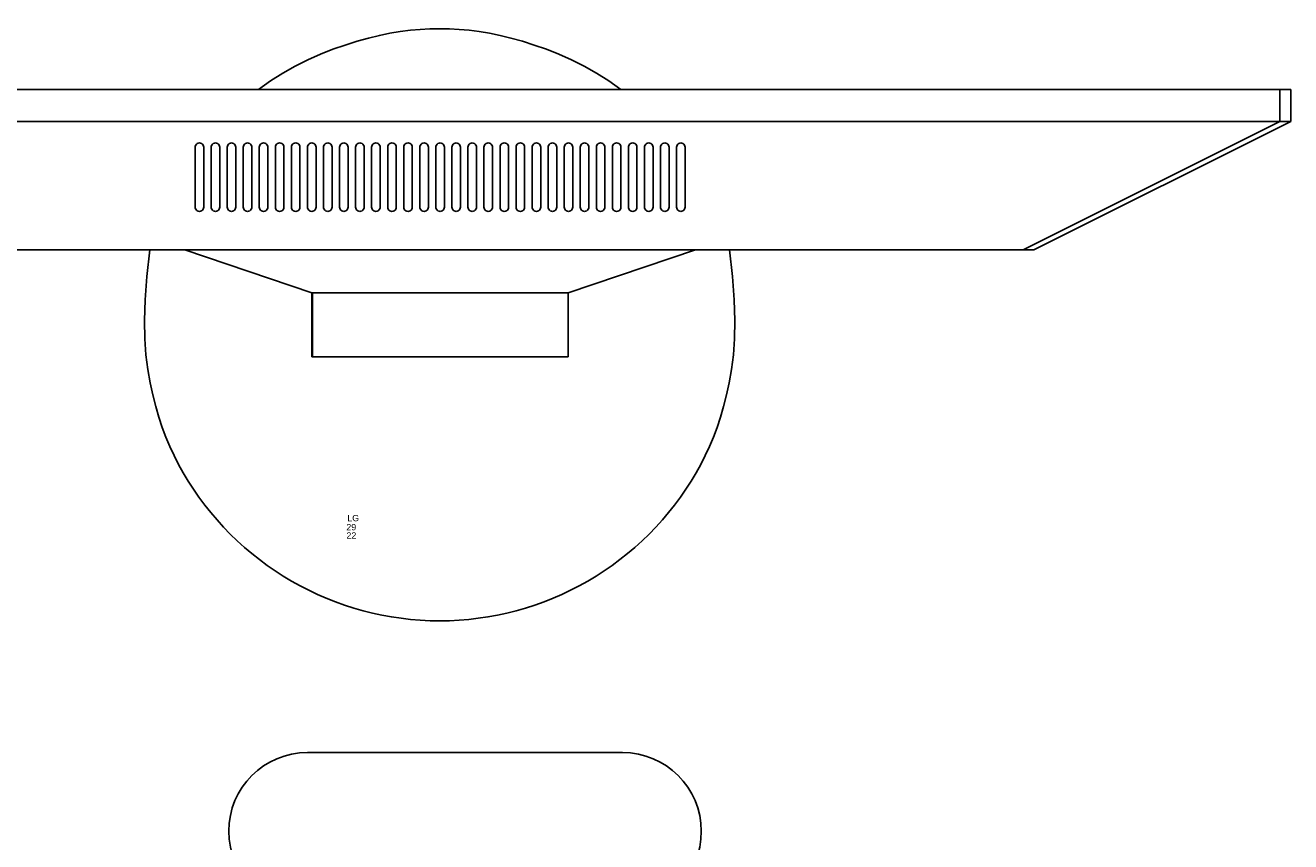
# Model space of a CAD drawing. Header units: inches. Extents: x 38 to 872, y -154 to 346.
# Tile 62 of 99: x 745 to 785, y -36 to -10. Entities that reach past the tile are written whole.
import ezdxf

# ---------------------------------------------------------------- set-up
doc = ezdxf.new("R2010")
doc.units = ezdxf.units.IN
doc.header["$MEASUREMENT"] = 0
doc.layers.add('Edges', color=7, linetype='Continuous')
doc.styles.get("Standard").update_dxf_attribs({"font": 'arial.ttf'})

# ---------------------------------------------------------------- blocks, each defined once
blk = doc.blocks.new('Mesa')
blk.add_lwpolyline([(45.115, 60.723), (35.115, 60.723)])
for centre, start, end in [((35.115, 58.223), 90, 270), ((45.115, 58.223), 270, 90)]:
    blk.add_arc(centre, 2.5, start, end)
for tag, p, flags in [('ID', (4.63, 109.471), 1), ('PC_DISPONIBLES', (4.666, 106.305), 3), ('PC_ACTUALES', (4.642, 104.708), 1)]:
    blk.add_attdef(tag, p, '', height=1, dxfattribs=dict(flags=flags))
blk.add_attdef('POSICION', (4.604, 107.926), '', height=1)
blk = doc.blocks.new('Monitor')
at = {"layer": 'Edges'}
for p, q in [((-3.948, -0.88), (-3.948, 1.157)), ((-3.948, 1.157), (-3.92, 1.157)), ((-3.92, -0.88), (-3.92, 1.157)), ((-3.92, 1.157), (4.192, 1.157)), ((4.192, -0.88), (4.192, 1.157)), ((-7.98, -2.239), (-3.948, -0.88)), ((-3.92, -0.88), (-3.948, -0.88)), ((4.192, -0.88), (-3.92, -0.88)), ((8.235, -2.239), (4.192, -0.88)), ((-9.083, -2.239), (-18.382, -2.239)), ((-7.98, -2.239), (-9.083, -2.239)), ((8.235, -2.239), (-7.98, -2.239)), ((9.31, -2.239), (8.235, -2.239)), ((18.637, -2.239), (9.31, -2.239)), ((18.637, -2.239), (26.788, -6.314)), ((18.637, -2.239), (18.976, -2.239)), ((27.127, -6.314), (18.976, -2.239)), ((-7.645, -3.562), (-7.65, -3.597)), ((-7.65, -3.597), (-7.65, -5.499)), ((-7.645, -3.562), (-7.632, -3.529)), ((-7.61, -3.501), (-7.632, -3.529)), ((-7.582, -3.48), (-7.61, -3.501)), ((-7.549, -3.466), (-7.582, -3.48)), ((-7.514, -3.462), (-7.549, -3.466)), ((-7.479, -3.466), (-7.514, -3.462)), ((-7.446, -3.48), (-7.479, -3.466)), ((-7.418, -3.501), (-7.446, -3.48)), ((-7.397, -3.529), (-7.418, -3.501)), ((-7.383, -3.562), (-7.397, -3.529)), ((-7.378, -3.597), (-7.383, -3.562)), ((-7.378, -5.499), (-7.378, -3.597)), ((-7.141, -3.597), (-7.136, -3.562)), ((-7.141, -5.499), (-7.141, -3.597)), ((-7.136, -3.562), (-7.122, -3.529)), ((-7.122, -3.529), (-7.101, -3.501)), ((-7.101, -3.501), (-7.073, -3.48)), ((-7.073, -3.48), (-7.04, -3.466)), ((-7.04, -3.466), (-7.005, -3.462)), ((-7.005, -3.462), (-6.97, -3.466)), ((-6.97, -3.466), (-6.937, -3.48)), ((-6.937, -3.48), (-6.909, -3.501)), ((-6.909, -3.501), (-6.887, -3.529)), ((-6.887, -3.529), (-6.874, -3.562)), ((-6.874, -3.562), (-6.869, -3.597)), ((-6.869, -3.597), (-6.869, -5.499)), ((-6.631, -3.597), (-6.627, -3.562)), ((-6.631, -5.499), (-6.631, -3.597)), ((-6.627, -3.562), (-6.613, -3.529)), ((-6.613, -3.529), (-6.591, -3.501)), ((-6.591, -3.501), (-6.563, -3.48)), ((-6.563, -3.48), (-6.531, -3.466)), ((-6.531, -3.466), (-6.495, -3.462)), ((-6.495, -3.462), (-6.46, -3.466)), ((-6.46, -3.466), (-6.427, -3.48)), ((-6.427, -3.48), (-6.399, -3.501)), ((-6.399, -3.501), (-6.378, -3.529)), ((-6.378, -3.529), (-6.364, -3.562)), ((-6.364, -3.562), (-6.36, -3.597)), ((-6.36, -3.597), (-6.36, -5.499)), ((-6.122, -3.597), (-6.117, -3.562)), ((-6.122, -3.597), (-6.122, -5.499)), ((-6.117, -3.562), (-6.104, -3.529)), ((-6.104, -3.529), (-6.082, -3.501)), ((-6.082, -3.501), (-6.054, -3.48)), ((-6.054, -3.48), (-6.021, -3.466)), ((-6.021, -3.466), (-5.986, -3.462)), ((-5.986, -3.462), (-5.951, -3.466)), ((-5.951, -3.466), (-5.918, -3.48)), ((-5.918, -3.48), (-5.89, -3.501)), ((-5.89, -3.501), (-5.868, -3.529)), ((-5.868, -3.529), (-5.855, -3.562)), ((-5.855, -3.562), (-5.85, -3.597)), ((-5.85, -3.597), (-5.85, -5.499)), ((-5.612, -3.597), (-5.608, -3.562)), ((-5.612, -3.597), (-5.612, -5.499)), ((-5.608, -3.562), (-5.594, -3.529)), ((-5.594, -3.529), (-5.573, -3.501)), ((-5.573, -3.501), (-5.544, -3.48)), ((-5.544, -3.48), (-5.512, -3.466)), ((-5.512, -3.466), (-5.477, -3.462)), ((-5.477, -3.462), (-5.441, -3.466)), ((-5.441, -3.466), (-5.409, -3.48)), ((-5.409, -3.48), (-5.38, -3.501)), ((-5.38, -3.501), (-5.359, -3.529)), ((-5.359, -3.529), (-5.345, -3.562)), ((-5.345, -3.562), (-5.341, -3.597)), ((-5.341, -3.597), (-5.341, -5.499)), ((-5.103, -3.597), (-5.098, -3.562)), ((-5.103, -3.597), (-5.103, -5.499)), ((-5.085, -3.529), (-5.098, -3.562)), ((-5.063, -3.501), (-5.085, -3.529)), ((-5.035, -3.48), (-5.063, -3.501)), ((-5.002, -3.466), (-5.035, -3.48)), ((-4.967, -3.462), (-5.002, -3.466)), ((-4.932, -3.466), (-4.967, -3.462)), ((-4.899, -3.48), (-4.932, -3.466)), ((-4.871, -3.501), (-4.899, -3.48)), ((-4.849, -3.529), (-4.871, -3.501)), ((-4.836, -3.562), (-4.849, -3.529)), ((-4.831, -3.597), (-4.836, -3.562)), ((-4.831, -5.499), (-4.831, -3.597)), ((-4.589, -3.562), (-4.594, -3.597)), ((-4.594, -3.597), (-4.594, -5.499)), ((-4.575, -3.529), (-4.589, -3.562)), ((-4.554, -3.501), (-4.575, -3.529)), ((-4.526, -3.48), (-4.554, -3.501)), ((-4.493, -3.466), (-4.526, -3.48)), ((-4.458, -3.462), (-4.493, -3.466)), ((-4.423, -3.466), (-4.458, -3.462)), ((-4.39, -3.48), (-4.423, -3.466)), ((-4.362, -3.501), (-4.39, -3.48)), ((-4.34, -3.529), (-4.362, -3.501)), ((-4.326, -3.562), (-4.34, -3.529)), ((-4.322, -3.597), (-4.326, -3.562)), ((-4.322, -5.499), (-4.322, -3.597)), ((-4.079, -3.562), (-4.084, -3.597)), ((-4.084, -3.597), (-4.084, -5.499)), ((-4.066, -3.529), (-4.079, -3.562)), ((-4.044, -3.501), (-4.066, -3.529)), ((-4.016, -3.48), (-4.044, -3.501)), ((-3.983, -3.466), (-4.016, -3.48)), ((-3.948, -3.462), (-3.983, -3.466)), ((-3.913, -3.466), (-3.948, -3.462)), ((-3.88, -3.48), (-3.913, -3.466)), ((-3.852, -3.501), (-3.88, -3.48)), ((-3.831, -3.529), (-3.852, -3.501)), ((-3.817, -3.562), (-3.831, -3.529)), ((-3.812, -3.597), (-3.817, -3.562)), ((-3.812, -5.499), (-3.812, -3.597)), ((-3.57, -3.562), (-3.575, -3.597)), ((-3.575, -3.597), (-3.575, -5.499)), ((-3.556, -3.529), (-3.57, -3.562)), ((-3.535, -3.501), (-3.556, -3.529)), ((-3.507, -3.48), (-3.535, -3.501)), ((-3.474, -3.466), (-3.507, -3.48)), ((-3.439, -3.462), (-3.474, -3.466)), ((-3.404, -3.466), (-3.439, -3.462)), ((-3.371, -3.48), (-3.404, -3.466)), ((-3.343, -3.501), (-3.371, -3.48)), ((-3.321, -3.529), (-3.343, -3.501)), ((-3.308, -3.562), (-3.321, -3.529)), ((-3.303, -3.597), (-3.308, -3.562)), ((-3.303, -5.499), (-3.303, -3.597)), ((-3.065, -3.597), (-3.061, -3.562)), ((-3.065, -3.597), (-3.065, -5.499)), ((-3.061, -3.562), (-3.047, -3.529)), ((-3.047, -3.529), (-3.025, -3.501)), ((-3.025, -3.501), (-2.997, -3.48)), ((-2.997, -3.48), (-2.965, -3.466)), ((-2.965, -3.466), (-2.929, -3.462)), ((-2.929, -3.462), (-2.894, -3.466)), ((-2.894, -3.466), (-2.861, -3.48)), ((-2.861, -3.48), (-2.833, -3.501)), ((-2.833, -3.501), (-2.812, -3.529)), ((-2.812, -3.529), (-2.798, -3.562)), ((-2.798, -3.562), (-2.794, -3.597)), ((-2.794, -3.597), (-2.794, -5.499)), ((-2.556, -3.597), (-2.551, -3.562)), ((-2.556, -3.597), (-2.556, -5.499)), ((-2.551, -3.562), (-2.538, -3.529)), ((-2.538, -3.529), (-2.516, -3.501)), ((-2.516, -3.501), (-2.488, -3.48)), ((-2.488, -3.48), (-2.455, -3.466)), ((-2.455, -3.466), (-2.42, -3.462)), ((-2.42, -3.462), (-2.385, -3.466)), ((-2.385, -3.466), (-2.352, -3.48)), ((-2.352, -3.48), (-2.324, -3.501)), ((-2.324, -3.501), (-2.302, -3.529)), ((-2.302, -3.529), (-2.289, -3.562)), ((-2.289, -3.562), (-2.284, -3.597)), ((-2.284, -3.597), (-2.284, -5.499)), ((-2.046, -3.597), (-2.042, -3.562)), ((-2.046, -3.597), (-2.046, -5.499)), ((-2.042, -3.562), (-2.028, -3.529)), ((-2.028, -3.529), (-2.007, -3.501)), ((-2.007, -3.501), (-1.978, -3.48)), ((-1.978, -3.48), (-1.946, -3.466)), ((-1.946, -3.466), (-1.91, -3.462)), ((-1.91, -3.462), (-1.875, -3.466)), ((-1.875, -3.466), (-1.843, -3.48)), ((-1.843, -3.48), (-1.814, -3.501)), ((-1.814, -3.501), (-1.793, -3.529)), ((-1.793, -3.529), (-1.779, -3.562)), ((-1.779, -3.562), (-1.775, -3.597)), ((-1.775, -3.597), (-1.775, -5.499)), ((-1.532, -3.562), (-1.537, -3.597)), ((-1.537, -3.597), (-1.537, -5.499)), ((-1.519, -3.529), (-1.532, -3.562)), ((-1.497, -3.501), (-1.519, -3.529)), ((-1.469, -3.48), (-1.497, -3.501)), ((-1.436, -3.466), (-1.469, -3.48)), ((-1.401, -3.462), (-1.436, -3.466)), ((-1.366, -3.466), (-1.401, -3.462)), ((-1.333, -3.48), (-1.366, -3.466)), ((-1.305, -3.501), (-1.333, -3.48)), ((-1.283, -3.529), (-1.305, -3.501)), ((-1.27, -3.562), (-1.283, -3.529)), ((-1.265, -3.597), (-1.27, -3.562)), ((-1.265, -5.499), (-1.265, -3.597)), ((-1.023, -3.562), (-1.027, -3.597)), ((-1.027, -3.597), (-1.027, -5.499)), ((-1.009, -3.529), (-1.023, -3.562)), ((-0.988, -3.501), (-1.009, -3.529)), ((-0.96, -3.48), (-0.988, -3.501)), ((-0.927, -3.466), (-0.96, -3.48)), ((-0.892, -3.462), (-0.927, -3.466)), ((-0.856, -3.466), (-0.892, -3.462)), ((-0.824, -3.48), (-0.856, -3.466)), ((-0.796, -3.501), (-0.824, -3.48)), ((-0.774, -3.529), (-0.796, -3.501)), ((-0.76, -3.562), (-0.774, -3.529)), ((-0.756, -3.597), (-0.76, -3.562)), ((-0.756, -5.499), (-0.756, -3.597)), ((-0.513, -3.562), (-0.518, -3.597)), ((-0.518, -3.597), (-0.518, -5.499)), ((-0.5, -3.529), (-0.513, -3.562)), ((-0.478, -3.501), (-0.5, -3.529)), ((-0.45, -3.48), (-0.478, -3.501)), ((-0.417, -3.466), (-0.45, -3.48)), ((-0.382, -3.462), (-0.417, -3.466)), ((-0.347, -3.466), (-0.382, -3.462)), ((-0.314, -3.48), (-0.347, -3.466)), ((-0.286, -3.501), (-0.314, -3.48)), ((-0.265, -3.529), (-0.286, -3.501)), ((-0.251, -3.562), (-0.265, -3.529)), ((-0.246, -3.597), (-0.251, -3.562)), ((-0.246, -5.499), (-0.246, -3.597)), ((-0.009, -3.597), (-0.004, -3.562)), ((-0.009, -3.597), (-0.009, -5.499)), ((-0.004, -3.562), (0.01, -3.529)), ((0.01, -3.529), (0.031, -3.501)), ((0.031, -3.501), (0.059, -3.48)), ((0.059, -3.48), (0.092, -3.466)), ((0.092, -3.466), (0.127, -3.462)), ((0.127, -3.462), (0.162, -3.466)), ((0.162, -3.466), (0.195, -3.48)), ((0.195, -3.48), (0.223, -3.501)), ((0.223, -3.501), (0.245, -3.529)), ((0.245, -3.529), (0.258, -3.562)), ((0.258, -3.562), (0.263, -3.597)), ((0.263, -3.597), (0.263, -5.499)), ((0.501, -3.597), (0.505, -3.562)), ((0.501, -3.597), (0.501, -5.499)), ((0.519, -3.529), (0.505, -3.562)), ((0.541, -3.501), (0.519, -3.529)), ((0.569, -3.48), (0.541, -3.501)), ((0.602, -3.466), (0.569, -3.48)), ((0.637, -3.462), (0.602, -3.466)), ((0.672, -3.466), (0.637, -3.462)), ((0.705, -3.48), (0.672, -3.466)), ((0.733, -3.501), (0.705, -3.48)), ((0.754, -3.529), (0.733, -3.501)), ((0.768, -3.562), (0.754, -3.529)), ((0.773, -3.597), (0.768, -3.562)), ((0.773, -5.499), (0.773, -3.597)), ((1.015, -3.562), (1.01, -3.597)), ((1.01, -3.597), (1.01, -5.499)), ((1.028, -3.529), (1.015, -3.562)), ((1.05, -3.501), (1.028, -3.529)), ((1.078, -3.48), (1.05, -3.501)), ((1.111, -3.466), (1.078, -3.48)), ((1.146, -3.462), (1.111, -3.466)), ((1.181, -3.466), (1.146, -3.462)), ((1.214, -3.48), (1.181, -3.466)), ((1.242, -3.501), (1.214, -3.48)), ((1.264, -3.529), (1.242, -3.501)), ((1.277, -3.562), (1.264, -3.529)), ((1.282, -3.597), (1.277, -3.562)), ((1.282, -5.499), (1.282, -3.597)), ((1.524, -3.562), (1.52, -3.597)), ((1.52, -3.597), (1.52, -5.499)), ((1.538, -3.529), (1.524, -3.562)), ((1.559, -3.501), (1.538, -3.529)), ((1.588, -3.48), (1.559, -3.501)), ((1.62, -3.466), (1.588, -3.48)), ((1.656, -3.462), (1.62, -3.466)), ((1.691, -3.466), (1.656, -3.462)), ((1.723, -3.48), (1.691, -3.466)), ((1.752, -3.501), (1.723, -3.48)), ((1.773, -3.529), (1.752, -3.501)), ((1.787, -3.562), (1.773, -3.529)), ((1.791, -3.597), (1.787, -3.562)), ((1.791, -5.499), (1.791, -3.597)), ((2.034, -3.562), (2.029, -3.597)), ((2.029, -3.597), (2.029, -5.499)), ((2.047, -3.529), (2.034, -3.562)), ((2.069, -3.501), (2.047, -3.529)), ((2.097, -3.48), (2.069, -3.501)), ((2.13, -3.466), (2.097, -3.48)), ((2.165, -3.462), (2.13, -3.466)), ((2.2, -3.466), (2.165, -3.462)), ((2.233, -3.48), (2.2, -3.466)), ((2.261, -3.501), (2.233, -3.48)), ((2.283, -3.529), (2.261, -3.501)), ((2.296, -3.562), (2.283, -3.529)), ((2.301, -3.597), (2.296, -3.562)), ((2.301, -5.499), (2.301, -3.597)), ((2.543, -3.562), (2.539, -3.597)), ((2.539, -3.597), (2.539, -5.499)), ((2.557, -3.529), (2.543, -3.562)), ((2.578, -3.501), (2.557, -3.529)), ((2.606, -3.48), (2.578, -3.501)), ((2.639, -3.466), (2.606, -3.48)), ((2.674, -3.462), (2.639, -3.466)), ((2.71, -3.466), (2.674, -3.462)), ((2.742, -3.48), (2.71, -3.466)), ((2.77, -3.501), (2.742, -3.48)), ((2.792, -3.529), (2.77, -3.501)), ((2.806, -3.562), (2.792, -3.529)), ((2.81, -3.597), (2.806, -3.562)), ((2.81, -5.499), (2.81, -3.597)), ((3.053, -3.562), (3.048, -3.597)), ((3.048, -3.597), (3.048, -5.499)), ((3.053, -3.562), (3.066, -3.529)), ((3.066, -3.529), (3.088, -3.501)), ((3.088, -3.501), (3.116, -3.48)), ((3.116, -3.48), (3.149, -3.466)), ((3.149, -3.466), (3.184, -3.462)), ((3.184, -3.462), (3.219, -3.466)), ((3.219, -3.466), (3.252, -3.48)), ((3.28, -3.501), (3.252, -3.48)), ((3.301, -3.529), (3.28, -3.501)), ((3.315, -3.562), (3.301, -3.529)), ((3.32, -3.597), (3.315, -3.562)), ((3.32, -5.499), (3.32, -3.597)), ((3.562, -3.562), (3.557, -3.597)), ((3.557, -3.597), (3.557, -5.499)), ((3.576, -3.529), (3.562, -3.562)), ((3.597, -3.501), (3.576, -3.529)), ((3.625, -3.48), (3.597, -3.501)), ((3.658, -3.466), (3.625, -3.48)), ((3.693, -3.462), (3.658, -3.466)), ((3.728, -3.466), (3.693, -3.462)), ((3.761, -3.48), (3.728, -3.466)), ((3.789, -3.501), (3.761, -3.48)), ((3.811, -3.529), (3.789, -3.501)), ((3.825, -3.562), (3.811, -3.529)), ((3.829, -3.597), (3.825, -3.562)), ((3.829, -5.499), (3.829, -3.597)), ((4.071, -3.562), (4.067, -3.597)), ((4.067, -3.597), (4.067, -5.499)), ((4.085, -3.529), (4.071, -3.562)), ((4.107, -3.501), (4.085, -3.529)), ((4.135, -3.48), (4.107, -3.501)), ((4.168, -3.466), (4.135, -3.48)), ((4.203, -3.462), (4.168, -3.466)), ((4.238, -3.466), (4.203, -3.462)), ((4.271, -3.48), (4.238, -3.466)), ((4.299, -3.501), (4.271, -3.48)), ((4.32, -3.529), (4.299, -3.501)), ((4.334, -3.562), (4.32, -3.529)), ((4.339, -3.597), (4.334, -3.562)), ((4.339, -5.499), (4.339, -3.597)), ((4.581, -3.562), (4.576, -3.597)), ((4.576, -3.597), (4.576, -5.499)), ((4.595, -3.529), (4.581, -3.562)), ((4.616, -3.501), (4.595, -3.529)), ((4.644, -3.48), (4.616, -3.501)), ((4.677, -3.466), (4.644, -3.48)), ((4.712, -3.462), (4.677, -3.466)), ((4.747, -3.466), (4.712, -3.462)), ((4.78, -3.48), (4.747, -3.466)), ((4.808, -3.501), (4.78, -3.48)), ((4.83, -3.529), (4.808, -3.501)), ((4.843, -3.562), (4.83, -3.529)), ((4.848, -3.597), (4.843, -3.562)), ((4.848, -5.499), (4.848, -3.597)), ((5.086, -3.597), (5.09, -3.562)), ((5.086, -3.597), (5.086, -5.499)), ((5.104, -3.529), (5.09, -3.562)), ((5.126, -3.501), (5.104, -3.529)), ((5.154, -3.48), (5.126, -3.501)), ((5.186, -3.466), (5.154, -3.48)), ((5.222, -3.462), (5.186, -3.466)), ((5.257, -3.466), (5.222, -3.462)), ((5.29, -3.48), (5.257, -3.466)), ((5.318, -3.501), (5.29, -3.48)), ((5.339, -3.529), (5.318, -3.501)), ((5.353, -3.562), (5.339, -3.529)), ((5.357, -3.597), (5.353, -3.562)), ((5.357, -5.499), (5.357, -3.597)), ((5.6, -3.562), (5.595, -3.597)), ((5.595, -3.597), (5.595, -5.499)), ((5.613, -3.529), (5.6, -3.562)), ((5.635, -3.501), (5.613, -3.529)), ((5.663, -3.48), (5.635, -3.501)), ((5.696, -3.466), (5.663, -3.48)), ((5.731, -3.462), (5.696, -3.466)), ((5.766, -3.466), (5.731, -3.462)), ((5.799, -3.48), (5.766, -3.466)), ((5.827, -3.501), (5.799, -3.48)), ((5.849, -3.529), (5.827, -3.501)), ((5.862, -3.562), (5.849, -3.529)), ((5.867, -3.597), (5.862, -3.562)), ((5.867, -5.499), (5.867, -3.597)), ((6.109, -3.562), (6.105, -3.597)), ((6.105, -3.597), (6.105, -5.499)), ((6.123, -3.529), (6.109, -3.562)), ((6.144, -3.501), (6.123, -3.529)), ((6.173, -3.48), (6.144, -3.501)), ((6.205, -3.466), (6.173, -3.48)), ((6.24, -3.462), (6.205, -3.466)), ((6.276, -3.466), (6.24, -3.462)), ((6.308, -3.48), (6.276, -3.466)), ((6.337, -3.501), (6.308, -3.48)), ((6.358, -3.529), (6.337, -3.501)), ((6.372, -3.562), (6.358, -3.529)), ((6.376, -3.597), (6.372, -3.562)), ((6.376, -5.499), (6.376, -3.597)), ((6.614, -3.597), (6.619, -3.562)), ((6.614, -3.597), (6.614, -5.499)), ((6.632, -3.529), (6.619, -3.562)), ((6.654, -3.501), (6.632, -3.529)), ((6.682, -3.48), (6.654, -3.501)), ((6.715, -3.466), (6.682, -3.48)), ((6.75, -3.462), (6.715, -3.466)), ((6.785, -3.466), (6.75, -3.462)), ((6.818, -3.48), (6.785, -3.466)), ((6.846, -3.501), (6.818, -3.48)), ((6.868, -3.529), (6.846, -3.501)), ((6.881, -3.562), (6.868, -3.529)), ((6.886, -3.597), (6.881, -3.562)), ((6.886, -5.499), (6.886, -3.597)), ((7.128, -3.562), (7.123, -3.597)), ((7.123, -3.597), (7.123, -5.499)), ((7.142, -3.529), (7.128, -3.562)), ((7.163, -3.501), (7.142, -3.529)), ((7.191, -3.48), (7.163, -3.501)), ((7.224, -3.466), (7.191, -3.48)), ((7.259, -3.462), (7.224, -3.466)), ((7.294, -3.466), (7.259, -3.462)), ((7.327, -3.48), (7.294, -3.466)), ((7.355, -3.501), (7.327, -3.48)), ((7.377, -3.529), (7.355, -3.501)), ((7.391, -3.562), (7.377, -3.529)), ((7.395, -3.597), (7.391, -3.562)), ((7.395, -5.499), (7.395, -3.597)), ((7.638, -3.562), (7.633, -3.597)), ((7.633, -3.597), (7.633, -5.499)), ((7.638, -3.562), (7.651, -3.529)), ((7.651, -3.529), (7.673, -3.501)), ((7.673, -3.501), (7.701, -3.48)), ((7.701, -3.48), (7.734, -3.466)), ((7.769, -3.462), (7.734, -3.466)), ((7.804, -3.466), (7.769, -3.462)), ((7.837, -3.48), (7.804, -3.466)), ((7.865, -3.501), (7.837, -3.48)), ((7.886, -3.529), (7.865, -3.501)), ((7.9, -3.562), (7.886, -3.529)), ((7.905, -3.597), (7.9, -3.562)), ((7.905, -5.499), (7.905, -3.597)), ((-7.65, -5.499), (-7.645, -5.534)), ((-7.645, -5.534), (-7.632, -5.567)), ((-7.632, -5.567), (-7.61, -5.595)), ((-7.61, -5.595), (-7.582, -5.617)), ((-7.582, -5.617), (-7.549, -5.631)), ((-7.479, -5.631), (-7.446, -5.617)), ((-7.446, -5.617), (-7.418, -5.595)), ((-7.418, -5.595), (-7.397, -5.567)), ((-7.397, -5.567), (-7.383, -5.534)), ((-7.383, -5.534), (-7.378, -5.499)), ((-7.136, -5.534), (-7.141, -5.499)), ((-7.122, -5.567), (-7.136, -5.534)), ((-7.101, -5.595), (-7.122, -5.567)), ((-7.073, -5.617), (-7.101, -5.595)), ((-7.04, -5.631), (-7.073, -5.617)), ((-6.937, -5.617), (-6.97, -5.631)), ((-6.909, -5.595), (-6.937, -5.617)), ((-6.887, -5.567), (-6.909, -5.595)), ((-6.874, -5.534), (-6.887, -5.567)), ((-6.869, -5.499), (-6.874, -5.534)), ((-6.627, -5.534), (-6.631, -5.499)), ((-6.613, -5.567), (-6.627, -5.534)), ((-6.591, -5.595), (-6.613, -5.567)), ((-6.563, -5.617), (-6.591, -5.595)), ((-6.531, -5.631), (-6.563, -5.617)), ((-6.427, -5.617), (-6.46, -5.631)), ((-6.399, -5.595), (-6.427, -5.617)), ((-6.378, -5.567), (-6.399, -5.595)), ((-6.364, -5.534), (-6.378, -5.567)), ((-6.36, -5.499), (-6.364, -5.534)), ((-6.117, -5.534), (-6.122, -5.499)), ((-6.104, -5.567), (-6.117, -5.534)), ((-6.082, -5.595), (-6.104, -5.567)), ((-6.054, -5.617), (-6.082, -5.595)), ((-6.021, -5.631), (-6.054, -5.617)), ((-5.918, -5.617), (-5.951, -5.631)), ((-5.89, -5.595), (-5.918, -5.617)), ((-5.868, -5.567), (-5.89, -5.595)), ((-5.855, -5.534), (-5.868, -5.567)), ((-5.85, -5.499), (-5.855, -5.534)), ((-5.608, -5.534), (-5.612, -5.499)), ((-5.594, -5.567), (-5.608, -5.534)), ((-5.573, -5.595), (-5.594, -5.567)), ((-5.544, -5.617), (-5.573, -5.595)), ((-5.512, -5.631), (-5.544, -5.617)), ((-5.409, -5.617), (-5.441, -5.631)), ((-5.38, -5.595), (-5.409, -5.617)), ((-5.359, -5.567), (-5.38, -5.595)), ((-5.345, -5.534), (-5.359, -5.567)), ((-5.341, -5.499), (-5.345, -5.534)), ((-5.098, -5.534), (-5.103, -5.499)), ((-5.098, -5.534), (-5.085, -5.567)), ((-5.085, -5.567), (-5.063, -5.595)), ((-5.035, -5.617), (-5.063, -5.595)), ((-5.002, -5.631), (-5.035, -5.617)), ((-4.932, -5.631), (-4.899, -5.617)), ((-4.899, -5.617), (-4.871, -5.595)), ((-4.871, -5.595), (-4.849, -5.567)), ((-4.849, -5.567), (-4.836, -5.534)), ((-4.836, -5.534), (-4.831, -5.499)), ((-4.594, -5.499), (-4.589, -5.534)), ((-4.589, -5.534), (-4.575, -5.567)), ((-4.575, -5.567), (-4.554, -5.595)), ((-4.554, -5.595), (-4.526, -5.617)), ((-4.526, -5.617), (-4.493, -5.631)), ((-4.423, -5.631), (-4.39, -5.617)), ((-4.39, -5.617), (-4.362, -5.595)), ((-4.362, -5.595), (-4.34, -5.567)), ((-4.34, -5.567), (-4.326, -5.534)), ((-4.326, -5.534), (-4.322, -5.499)), ((-4.084, -5.499), (-4.079, -5.534)), ((-4.079, -5.534), (-4.066, -5.567)), ((-4.066, -5.567), (-4.044, -5.595)), ((-4.044, -5.595), (-4.016, -5.617)), ((-4.016, -5.617), (-3.983, -5.631)), ((-3.913, -5.631), (-3.88, -5.617)), ((-3.88, -5.617), (-3.852, -5.595)), ((-3.852, -5.595), (-3.831, -5.567)), ((-3.831, -5.567), (-3.817, -5.534)), ((-3.817, -5.534), (-3.812, -5.499)), ((-3.575, -5.499), (-3.57, -5.534)), ((-3.57, -5.534), (-3.556, -5.567)), ((-3.556, -5.567), (-3.535, -5.595)), ((-3.535, -5.595), (-3.507, -5.617)), ((-3.507, -5.617), (-3.474, -5.631)), ((-3.404, -5.631), (-3.371, -5.617)), ((-3.371, -5.617), (-3.343, -5.595)), ((-3.343, -5.595), (-3.321, -5.567)), ((-3.321, -5.567), (-3.308, -5.534)), ((-3.308, -5.534), (-3.303, -5.499)), ((-3.061, -5.534), (-3.065, -5.499)), ((-3.047, -5.567), (-3.061, -5.534)), ((-3.025, -5.595), (-3.047, -5.567)), ((-2.997, -5.617), (-3.025, -5.595)), ((-2.965, -5.631), (-2.997, -5.617)), ((-2.861, -5.617), (-2.894, -5.631)), ((-2.833, -5.595), (-2.861, -5.617)), ((-2.812, -5.567), (-2.833, -5.595)), ((-2.798, -5.534), (-2.812, -5.567)), ((-2.794, -5.499), (-2.798, -5.534)), ((-2.551, -5.534), (-2.556, -5.499)), ((-2.538, -5.567), (-2.551, -5.534)), ((-2.516, -5.595), (-2.538, -5.567)), ((-2.488, -5.617), (-2.516, -5.595)), ((-2.455, -5.631), (-2.488, -5.617)), ((-2.352, -5.617), (-2.385, -5.631)), ((-2.324, -5.595), (-2.352, -5.617)), ((-2.302, -5.567), (-2.324, -5.595)), ((-2.289, -5.534), (-2.302, -5.567)), ((-2.284, -5.499), (-2.289, -5.534)), ((-2.042, -5.534), (-2.046, -5.499)), ((-2.028, -5.567), (-2.042, -5.534)), ((-2.007, -5.595), (-2.028, -5.567)), ((-1.978, -5.617), (-2.007, -5.595)), ((-1.946, -5.631), (-1.978, -5.617)), ((-1.843, -5.617), (-1.875, -5.631)), ((-1.814, -5.595), (-1.843, -5.617)), ((-1.793, -5.567), (-1.814, -5.595)), ((-1.779, -5.534), (-1.793, -5.567)), ((-1.775, -5.499), (-1.779, -5.534)), ((-1.537, -5.499), (-1.532, -5.534)), ((-1.532, -5.534), (-1.519, -5.567)), ((-1.519, -5.567), (-1.497, -5.595)), ((-1.497, -5.595), (-1.469, -5.617)), ((-1.469, -5.617), (-1.436, -5.631)), ((-1.366, -5.631), (-1.333, -5.617)), ((-1.333, -5.617), (-1.305, -5.595)), ((-1.305, -5.595), (-1.283, -5.567)), ((-1.283, -5.567), (-1.27, -5.534)), ((-1.27, -5.534), (-1.265, -5.499)), ((-1.027, -5.499), (-1.023, -5.534)), ((-1.023, -5.534), (-1.009, -5.567)), ((-1.009, -5.567), (-0.988, -5.595)), ((-0.988, -5.595), (-0.96, -5.617)), ((-0.96, -5.617), (-0.927, -5.631)), ((-0.856, -5.631), (-0.824, -5.617)), ((-0.824, -5.617), (-0.796, -5.595)), ((-0.796, -5.595), (-0.774, -5.567)), ((-0.774, -5.567), (-0.76, -5.534)), ((-0.76, -5.534), (-0.756, -5.499)), ((-0.518, -5.499), (-0.513, -5.534)), ((-0.513, -5.534), (-0.5, -5.567)), ((-0.5, -5.567), (-0.478, -5.595)), ((-0.478, -5.595), (-0.45, -5.617)), ((-0.45, -5.617), (-0.417, -5.631)), ((-0.347, -5.631), (-0.314, -5.617)), ((-0.314, -5.617), (-0.286, -5.595)), ((-0.286, -5.595), (-0.265, -5.567)), ((-0.265, -5.567), (-0.251, -5.534)), ((-0.251, -5.534), (-0.246, -5.499)), ((-0.004, -5.534), (-0.009, -5.499)), ((0.01, -5.567), (-0.004, -5.534)), ((0.031, -5.595), (0.01, -5.567)), ((0.059, -5.617), (0.031, -5.595)), ((0.092, -5.631), (0.059, -5.617)), ((0.195, -5.617), (0.162, -5.631)), ((0.223, -5.595), (0.195, -5.617)), ((0.245, -5.567), (0.223, -5.595)), ((0.258, -5.534), (0.245, -5.567)), ((0.263, -5.499), (0.258, -5.534)), ((0.501, -5.499), (0.505, -5.534)), ((0.505, -5.534), (0.519, -5.567)), ((0.519, -5.567), (0.541, -5.595)), ((0.541, -5.595), (0.569, -5.617)), ((0.569, -5.617), (0.602, -5.631)), ((0.672, -5.631), (0.705, -5.617)), ((0.705, -5.617), (0.733, -5.595)), ((0.733, -5.595), (0.754, -5.567)), ((0.754, -5.567), (0.768, -5.534)), ((0.768, -5.534), (0.773, -5.499)), ((1.01, -5.499), (1.015, -5.534)), ((1.015, -5.534), (1.028, -5.567)), ((1.028, -5.567), (1.05, -5.595)), ((1.05, -5.595), (1.078, -5.617)), ((1.078, -5.617), (1.111, -5.631)), ((1.181, -5.631), (1.214, -5.617)), ((1.214, -5.617), (1.242, -5.595)), ((1.242, -5.595), (1.264, -5.567)), ((1.264, -5.567), (1.277, -5.534)), ((1.277, -5.534), (1.282, -5.499)), ((1.52, -5.499), (1.524, -5.534)), ((1.524, -5.534), (1.538, -5.567)), ((1.538, -5.567), (1.559, -5.595)), ((1.559, -5.595), (1.588, -5.617)), ((1.588, -5.617), (1.62, -5.631)), ((1.691, -5.631), (1.723, -5.617)), ((1.723, -5.617), (1.752, -5.595)), ((1.752, -5.595), (1.773, -5.567)), ((1.773, -5.567), (1.787, -5.534)), ((1.787, -5.534), (1.791, -5.499)), ((2.029, -5.499), (2.034, -5.534)), ((2.034, -5.534), (2.047, -5.567)), ((2.047, -5.567), (2.069, -5.595)), ((2.069, -5.595), (2.097, -5.617)), ((2.097, -5.617), (2.13, -5.631)), ((2.2, -5.631), (2.233, -5.617)), ((2.233, -5.617), (2.261, -5.595)), ((2.261, -5.595), (2.283, -5.567)), ((2.283, -5.567), (2.296, -5.534)), ((2.296, -5.534), (2.301, -5.499)), ((2.539, -5.499), (2.543, -5.534)), ((2.543, -5.534), (2.557, -5.567)), ((2.557, -5.567), (2.578, -5.595)), ((2.578, -5.595), (2.606, -5.617)), ((2.606, -5.617), (2.639, -5.631)), ((2.71, -5.631), (2.742, -5.617)), ((2.742, -5.617), (2.77, -5.595)), ((2.77, -5.595), (2.792, -5.567)), ((2.792, -5.567), (2.806, -5.534)), ((2.806, -5.534), (2.81, -5.499)), ((3.048, -5.499), (3.053, -5.534)), ((3.053, -5.534), (3.066, -5.567)), ((3.066, -5.567), (3.088, -5.595)), ((3.088, -5.595), (3.116, -5.617)), ((3.116, -5.617), (3.149, -5.631)), ((3.219, -5.631), (3.252, -5.617)), ((3.252, -5.617), (3.28, -5.595)), ((3.28, -5.595), (3.301, -5.567)), ((3.301, -5.567), (3.315, -5.534)), ((3.315, -5.534), (3.32, -5.499)), ((3.557, -5.499), (3.562, -5.534)), ((3.562, -5.534), (3.576, -5.567)), ((3.576, -5.567), (3.597, -5.595)), ((3.597, -5.595), (3.625, -5.617)), ((3.625, -5.617), (3.658, -5.631)), ((3.728, -5.631), (3.761, -5.617)), ((3.761, -5.617), (3.789, -5.595)), ((3.789, -5.595), (3.811, -5.567)), ((3.811, -5.567), (3.825, -5.534)), ((3.825, -5.534), (3.829, -5.499)), ((4.067, -5.499), (4.071, -5.534)), ((4.071, -5.534), (4.085, -5.567)), ((4.085, -5.567), (4.107, -5.595)), ((4.107, -5.595), (4.135, -5.617)), ((4.135, -5.617), (4.168, -5.631)), ((4.238, -5.631), (4.271, -5.617)), ((4.271, -5.617), (4.299, -5.595)), ((4.299, -5.595), (4.32, -5.567)), ((4.32, -5.567), (4.334, -5.534)), ((4.334, -5.534), (4.339, -5.499)), ((4.576, -5.499), (4.581, -5.534)), ((4.581, -5.534), (4.595, -5.567)), ((4.595, -5.567), (4.616, -5.595)), ((4.616, -5.595), (4.644, -5.617)), ((4.644, -5.617), (4.677, -5.631)), ((4.747, -5.631), (4.78, -5.617)), ((4.78, -5.617), (4.808, -5.595)), ((4.808, -5.595), (4.83, -5.567)), ((4.83, -5.567), (4.843, -5.534)), ((4.843, -5.534), (4.848, -5.499)), ((5.09, -5.534), (5.086, -5.499)), ((5.104, -5.567), (5.09, -5.534)), ((5.104, -5.567), (5.126, -5.595)), ((5.126, -5.595), (5.154, -5.617)), ((5.154, -5.617), (5.186, -5.631)), ((5.257, -5.631), (5.29, -5.617)), ((5.29, -5.617), (5.318, -5.595)), ((5.318, -5.595), (5.339, -5.567)), ((5.339, -5.567), (5.353, -5.534)), ((5.353, -5.534), (5.357, -5.499)), ((5.595, -5.499), (5.6, -5.534)), ((5.6, -5.534), (5.613, -5.567)), ((5.613, -5.567), (5.635, -5.595)), ((5.635, -5.595), (5.663, -5.617)), ((5.663, -5.617), (5.696, -5.631)), ((5.766, -5.631), (5.799, -5.617)), ((5.799, -5.617), (5.827, -5.595)), ((5.827, -5.595), (5.849, -5.567)), ((5.849, -5.567), (5.862, -5.534)), ((5.862, -5.534), (5.867, -5.499)), ((6.105, -5.499), (6.109, -5.534)), ((6.109, -5.534), (6.123, -5.567)), ((6.123, -5.567), (6.144, -5.595)), ((6.144, -5.595), (6.173, -5.617)), ((6.173, -5.617), (6.205, -5.631)), ((6.276, -5.631), (6.308, -5.617)), ((6.308, -5.617), (6.337, -5.595)), ((6.337, -5.595), (6.358, -5.567)), ((6.358, -5.567), (6.372, -5.534)), ((6.372, -5.534), (6.376, -5.499)), ((6.619, -5.534), (6.614, -5.499)), ((6.632, -5.567), (6.619, -5.534)), ((6.654, -5.595), (6.632, -5.567)), ((6.682, -5.617), (6.654, -5.595)), ((6.715, -5.631), (6.682, -5.617)), ((6.818, -5.617), (6.785, -5.631)), ((6.846, -5.595), (6.818, -5.617)), ((6.846, -5.595), (6.868, -5.567)), ((6.868, -5.567), (6.881, -5.534)), ((6.881, -5.534), (6.886, -5.499)), ((7.123, -5.499), (7.128, -5.534)), ((7.128, -5.534), (7.142, -5.567)), ((7.142, -5.567), (7.163, -5.595)), ((7.163, -5.595), (7.191, -5.617)), ((7.191, -5.617), (7.224, -5.631)), ((7.294, -5.631), (7.327, -5.617)), ((7.327, -5.617), (7.355, -5.595)), ((7.355, -5.595), (7.377, -5.567)), ((7.377, -5.567), (7.391, -5.534)), ((7.391, -5.534), (7.395, -5.499)), ((7.633, -5.499), (7.638, -5.534)), ((7.638, -5.534), (7.651, -5.567)), ((7.651, -5.567), (7.673, -5.595)), ((7.673, -5.595), (7.701, -5.617)), ((7.701, -5.617), (7.734, -5.631)), ((7.804, -5.631), (7.837, -5.617)), ((7.837, -5.617), (7.865, -5.595)), ((7.865, -5.595), (7.886, -5.567)), ((7.886, -5.567), (7.9, -5.534)), ((7.9, -5.534), (7.905, -5.499)), ((-7.549, -5.631), (-7.514, -5.635)), ((-7.514, -5.635), (-7.479, -5.631)), ((-7.005, -5.635), (-7.04, -5.631)), ((-6.97, -5.631), (-7.005, -5.635)), ((-6.495, -5.635), (-6.531, -5.631)), ((-6.46, -5.631), (-6.495, -5.635)), ((-5.986, -5.635), (-6.021, -5.631)), ((-5.951, -5.631), (-5.986, -5.635)), ((-5.477, -5.635), (-5.512, -5.631)), ((-5.441, -5.631), (-5.477, -5.635)), ((-5.002, -5.631), (-4.967, -5.635)), ((-4.967, -5.635), (-4.932, -5.631)), ((-4.493, -5.631), (-4.458, -5.635)), ((-4.458, -5.635), (-4.423, -5.631)), ((-3.983, -5.631), (-3.948, -5.635)), ((-3.948, -5.635), (-3.913, -5.631)), ((-3.474, -5.631), (-3.439, -5.635)), ((-3.439, -5.635), (-3.404, -5.631)), ((-2.929, -5.635), (-2.965, -5.631)), ((-2.894, -5.631), (-2.929, -5.635)), ((-2.42, -5.635), (-2.455, -5.631)), ((-2.385, -5.631), (-2.42, -5.635)), ((-1.91, -5.635), (-1.946, -5.631)), ((-1.875, -5.631), (-1.91, -5.635)), ((-1.436, -5.631), (-1.401, -5.635)), ((-1.401, -5.635), (-1.366, -5.631)), ((-0.927, -5.631), (-0.892, -5.635)), ((-0.892, -5.635), (-0.856, -5.631)), ((-0.417, -5.631), (-0.382, -5.635)), ((-0.382, -5.635), (-0.347, -5.631)), ((0.127, -5.635), (0.092, -5.631)), ((0.162, -5.631), (0.127, -5.635)), ((0.602, -5.631), (0.637, -5.635)), ((0.637, -5.635), (0.672, -5.631)), ((1.111, -5.631), (1.146, -5.635)), ((1.146, -5.635), (1.181, -5.631)), ((1.62, -5.631), (1.656, -5.635)), ((1.656, -5.635), (1.691, -5.631)), ((2.13, -5.631), (2.165, -5.635)), ((2.165, -5.635), (2.2, -5.631)), ((2.639, -5.631), (2.674, -5.635)), ((2.674, -5.635), (2.71, -5.631)), ((3.149, -5.631), (3.184, -5.635)), ((3.184, -5.635), (3.219, -5.631)), ((3.658, -5.631), (3.693, -5.635)), ((3.693, -5.635), (3.728, -5.631)), ((4.168, -5.631), (4.203, -5.635)), ((4.203, -5.635), (4.238, -5.631)), ((4.677, -5.631), (4.712, -5.635)), ((4.712, -5.635), (4.747, -5.631)), ((5.186, -5.631), (5.222, -5.635)), ((5.222, -5.635), (5.257, -5.631)), ((5.696, -5.631), (5.731, -5.635)), ((5.731, -5.635), (5.766, -5.631)), ((6.205, -5.631), (6.24, -5.635)), ((6.24, -5.635), (6.276, -5.631)), ((6.75, -5.635), (6.715, -5.631)), ((6.785, -5.631), (6.75, -5.635)), ((7.224, -5.631), (7.259, -5.635)), ((7.259, -5.635), (7.294, -5.631)), ((7.734, -5.631), (7.769, -5.635)), ((7.769, -5.635), (7.804, -5.631)), ((-26.533, -6.314), (26.788, -6.314)), ((26.788, -7.333), (26.788, -6.314)), ((26.788, -6.314), (27.127, -6.314)), ((27.127, -7.333), (27.127, -6.314)), ((-5.637, -7.333), (-26.533, -7.333)), ((-5.637, -7.333), (5.863, -7.333)), ((5.863, -7.333), (26.788, -7.333)), ((26.788, -7.333), (27.127, -7.333))]:
    blk.add_line(p, q, dxfattribs=at)
for points in [[(9.31, -2.239), (9.406, -1.399), (9.462, -0.657), (9.482, 0), (9.473, 0.581), (9.437, 1.098), (9.38, 1.56), (9.307, 1.98), (9.221, 2.367), (9.128, 2.73), (9.027, 3.074), (8.919, 3.4), (8.802, 3.711), (8.678, 4.008), (8.545, 4.293), (8.405, 4.57), (8.255, 4.839), (8.097, 5.103), (7.93, 5.362), (7.755, 5.614), (7.572, 5.862), (7.381, 6.103), (7.182, 6.337), (6.975, 6.565), (6.761, 6.786), (6.54, 7), (6.312, 7.207), (6.077, 7.406), (5.836, 7.597), (5.589, 7.78), (5.336, 7.955), (5.078, 8.122), (4.814, 8.28), (4.545, 8.43), (4.271, 8.57), (3.993, 8.702), (3.711, 8.824), (3.425, 8.937), (3.135, 9.041), (2.842, 9.135), (2.546, 9.22), (2.248, 9.294), (1.947, 9.359), (1.645, 9.414), (1.34, 9.459), (1.035, 9.494), (0.728, 9.52), (0.421, 9.535), (0.113, 9.54), (-0.194, 9.535), (-0.502, 9.52), (-0.808, 9.494), (-1.114, 9.459), (-1.418, 9.414), (-1.721, 9.359), (-2.022, 9.294), (-2.32, 9.22), (-2.616, 9.135), (-2.909, 9.041), (-3.198, 8.937), (-3.485, 8.824), (-3.767, 8.702), (-4.045, 8.57), (-4.319, 8.43), (-4.587, 8.28), (-4.851, 8.122), (-5.11, 7.955), (-5.363, 7.78), (-5.61, 7.597), (-5.851, 7.406), (-6.086, 7.207), (-6.314, 7), (-6.535, 6.786), (-6.749, 6.565), (-6.955, 6.337), (-7.154, 6.103), (-7.345, 5.862), (-7.529, 5.614), (-7.704, 5.362), (-7.87, 5.103), (-8.029, 4.839), (-8.178, 4.57), (-8.319, 4.293), (-8.452, 4.008), (-8.576, 3.711), (-8.692, 3.4), (-8.801, 3.074), (-8.901, 2.73), (-8.995, 2.367), (-9.08, 1.98), (-9.154, 1.56), (-9.211, 1.098), (-9.246, 0.581), (-9.256, 0), (-9.235, -0.657), (-9.179, -1.399), (-9.083, -2.239)], [(-5.637, -7.333), (-5.257, -7.606), (-4.867, -7.854), (-4.47, -8.076), (-4.07, -8.275), (-3.67, -8.453), (-3.275, -8.609), (-2.887, -8.745), (-2.511, -8.863), (-2.15, -8.964), (-1.802, -9.049), (-1.465, -9.118), (-1.138, -9.173), (-0.818, -9.213), (-0.505, -9.242), (-0.195, -9.258), (0.113, -9.263), (0.421, -9.258), (0.731, -9.242), (1.045, -9.213), (1.364, -9.173), (1.691, -9.118), (2.028, -9.049), (2.376, -8.964), (2.738, -8.863), (3.113, -8.745), (3.501, -8.609), (3.896, -8.453), (4.296, -8.275), (4.696, -8.076), (5.093, -7.854), (5.484, -7.606), (5.863, -7.333)]]:
    blk.add_lwpolyline(points, dxfattribs=at)
for tag, p in [('PUESTO', (-2.849, 6.664)), ('ID', (-2.845, 6.929)), ('MARCA', (-2.82, 6.376))]:
    blk.add_attdef(tag, p, '', height=0.2)
at = {"flags": 9}
blk.add_attdef('TIEMPO_DE_USO', (-2.848, 6.11), '', height=0.2, dxfattribs=at)

msp = doc.modelspace()

# ---------------------------------------------------------------- block references
msp.add_blockref('Mesa', (718.801, -93.526))
ref = msp.add_blockref('Monitor', (757.999, -19.082), dxfattribs=dict(xscale=-1, rotation=180))
ref.add_attrib('ID', '22', (755.154, -26.011), dxfattribs={"height": 0.2})
ref.add_attrib('PUESTO', '29', (755.15, -25.746), dxfattribs={"height": 0.2})
ref.add_attrib('MARCA', 'LG', (755.18, -25.458), dxfattribs={"height": 0.2})

doc.saveas('drawing.dxf')
